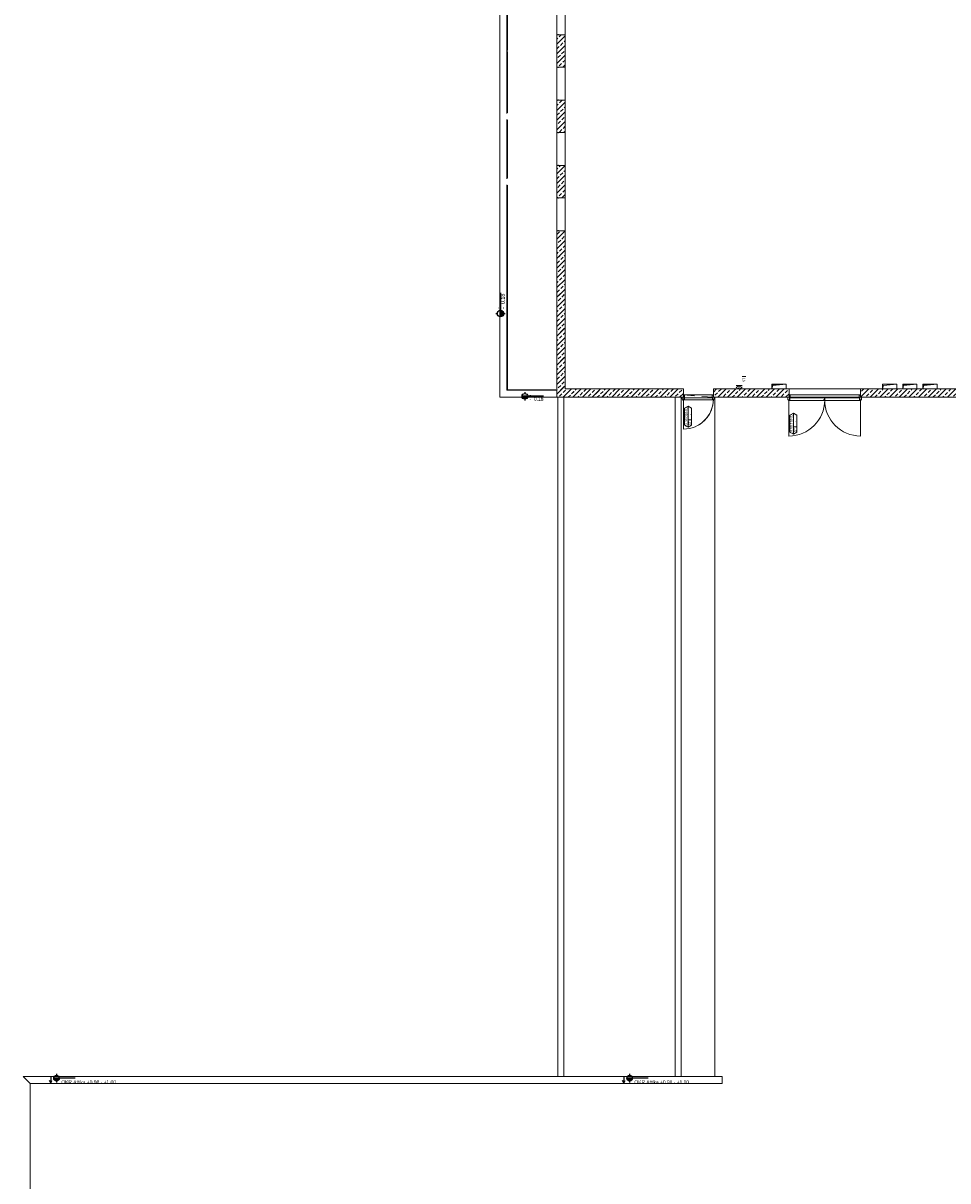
# Model space of a CAD drawing. Header units: metres. Extents: x -27 to 222, y 3 to 231.
# Tile 11 of 46: x 22 to 61, y 128 to 177. Entities that reach past the tile are written whole.
import ezdxf

# ---------------------------------------------------------------- set-up
doc = ezdxf.new("R2010")
doc.units = ezdxf.units.M
doc.linetypes.add('DGN Style 2', pattern=[0.783289, 0.469973, -0.313316])
doc.layers.add('Grundriss', color=7, linetype='Continuous', lineweight=13)
doc.styles.add('Mini 1 50', font='arial.ttf', dxfattribs={"width": 0.8, "height": 0.1})
doc.styles.add('Style-Arial', font='arial.ttf')

# ---------------------------------------------------------------- blocks, each defined once
blk = doc.blocks.new('*U2012')
at = {"layer": 'Grundriss'}
blk.add_hatch(color=256, dxfattribs=at).paths.add_polyline_path([(-0.3, -0.1), (-0.3, 0.1), (0.3, 0.1), (-0.26, 0.051)])
at = {"layer": 'Grundriss', "flags": 128}
blk.add_lwpolyline([(-0.3, -0.1), (-0.26, 0.051), (0.3, 0.1)], dxfattribs=at)
blk.add_lwpolyline([(0.3, 0.1), (-0.3, 0.1), (-0.3, -0.1), (0.3, -0.1), (0.3, 0.1)], close=True, dxfattribs=at)
blk = doc.blocks.new('*U2013')
at = {"layer": 'Grundriss'}
blk.add_hatch(color=256, dxfattribs=at).paths.add_polyline_path([(-0.3, -0.1), (-0.3, 0.1), (0.3, 0.1), (-0.26, 0.051)])
at = {"layer": 'Grundriss', "flags": 128}
blk.add_lwpolyline([(-0.3, -0.1), (-0.26, 0.051), (0.3, 0.1)], dxfattribs=at)
blk.add_lwpolyline([(0.3, 0.1), (-0.3, 0.1), (-0.3, -0.1), (0.3, -0.1), (0.3, 0.1)], close=True, dxfattribs=at)
blk = doc.blocks.new('*U2014')
at = {"layer": 'Grundriss'}
blk.add_hatch(color=256, dxfattribs=at).paths.add_polyline_path([(-0.3, -0.1), (-0.3, 0.1), (0.3, 0.1), (-0.26, 0.051)])
at = {"layer": 'Grundriss', "flags": 128}
blk.add_lwpolyline([(-0.3, -0.1), (-0.26, 0.051), (0.3, 0.1)], dxfattribs=at)
blk.add_lwpolyline([(0.3, 0.1), (-0.3, 0.1), (-0.3, -0.1), (0.3, -0.1), (0.3, 0.1)], close=True, dxfattribs=at)
blk = doc.blocks.new('*U2029')
at = {"layer": 'Grundriss', "lineweight": 25}
for p, q in [((0.122, 0), (0.022, 0.05)), ((-0.122, 0), (0.122, 0)), ((0.122, 0), (0.022, -0.05))]:
    blk.add_line(p, q, dxfattribs=at)
blk = doc.blocks.new('*U2030')
at = {"layer": 'Grundriss', "lineweight": 13}
blk.add_hatch(color=256, dxfattribs=at).paths.add_polyline_path([(-0.602, 0, 0.999974), (-0.282, 0)])
at = {"layer": 'Grundriss', "lineweight": 25}
for p, q in [((-0.442, 0.24), (-0.442, 0.16)), ((0.602, 0), (-0.602, 0)), ((-0.442, -0.16), (-0.442, -0.24))]:
    blk.add_line(p, q, dxfattribs=at)
blk.add_circle((-0.442, 0), 0.16, dxfattribs=at)
at = {"layer": 'Grundriss', "lineweight": 13, "insert": (-0.176, -0.033), "char_height": 0.2, "attachment_point": 4, "line_spacing_factor": 1.08, "style": 'Style-Arial'}
blk.add_mtext('\\P\\H1x;\\W0.9;OKR Attika +0.98 - +1.00', dxfattribs=at)
blk = doc.blocks.new('*U2035')
at = {"layer": 'Grundriss', "lineweight": 25}
for p, q in [((0.122, 0), (0.022, 0.05)), ((-0.122, 0), (0.122, 0)), ((0.122, 0), (0.022, -0.05))]:
    blk.add_line(p, q, dxfattribs=at)
blk = doc.blocks.new('*U2036')
at = {"layer": 'Grundriss', "lineweight": 13}
blk.add_hatch(color=256, dxfattribs=at).paths.add_polyline_path([(-0.602, 0, 0.999974), (-0.282, 0)])
at = {"layer": 'Grundriss', "lineweight": 25}
for p, q in [((-0.442, 0.24), (-0.442, 0.16)), ((0.602, 0), (-0.602, 0)), ((-0.442, -0.16), (-0.442, -0.24))]:
    blk.add_line(p, q, dxfattribs=at)
blk.add_circle((-0.442, 0), 0.16, dxfattribs=at)
at = {"layer": 'Grundriss', "lineweight": 13, "insert": (-0.176, -0.033), "char_height": 0.2, "attachment_point": 4, "line_spacing_factor": 1.08, "style": 'Style-Arial'}
blk.add_mtext('\\P\\H1x;\\W0.9;OKR Attika +0.98 - +1.00', dxfattribs=at)
blk = doc.blocks.new('*U2042')
at = {"layer": 'Grundriss'}
blk.add_line((0.63005, 0.62996), (-0.62995, 0.62996), dxfattribs=at)
blk.add_arc((0.63005, 0.62996), 1.26, 180, 270, dxfattribs=at)
blk = doc.blocks.new('*U2043')
at = {"layer": 'Grundriss', "lineweight": 13}
blk.add_hatch(color=256, dxfattribs=at).paths.add_polyline_path([(-0.602, 0, 0.999974), (-0.282, 0)])
at = {"layer": 'Grundriss', "lineweight": 25}
for p, q in [((-0.442, 0.24), (-0.442, 0.16)), ((0.602, 0), (-0.602, 0)), ((-0.442, -0.16), (-0.442, -0.24))]:
    blk.add_line(p, q, dxfattribs=at)
blk.add_circle((-0.442, 0), 0.16, dxfattribs=at)
at = {"layer": 'Grundriss', "lineweight": 13, "insert": (-0.209, 0), "char_height": 0.2, "attachment_point": 4, "line_spacing_factor": 0.734268, "style": 'Style-Arial'}
blk.add_mtext('\\H1x;\\W0.9;-  \\P-  0.18', dxfattribs=at)
blk = doc.blocks.new('*U2044')
at = {"layer": 'Grundriss'}
blk.add_hatch(color=256, dxfattribs=at).paths.add_polyline_path([(-0.3, -0.1), (-0.3, 0.1), (0.3, 0.1), (-0.26, 0.051)])
at = {"layer": 'Grundriss', "flags": 128}
blk.add_lwpolyline([(-0.3, -0.1), (-0.26, 0.051), (0.3, 0.1)], dxfattribs=at)
blk.add_lwpolyline([(0.3, 0.1), (-0.3, 0.1), (-0.3, -0.1), (0.3, -0.1), (0.3, 0.1)], close=True, dxfattribs=at)
blk = doc.blocks.new('*U2045')
at = {"layer": 'Grundriss', "lineweight": 13}
blk.add_hatch(color=256, dxfattribs=at).paths.add_polyline_path([(-0.636, 0, 0.999974), (-0.316, 0)])
at = {"layer": 'Grundriss', "lineweight": 25}
for p, q in [((0.568, 0), (-0.636, 0)), ((-0.476, 0.24), (-0.476, 0.16)), ((-0.476, -0.16), (-0.476, -0.24))]:
    blk.add_line(p, q, dxfattribs=at)
blk.add_circle((-0.476, 0), 0.16, dxfattribs=at)
at = {"layer": 'Grundriss', "lineweight": 13, "insert": (-0.21, -0.033), "char_height": 0.2, "attachment_point": 4, "line_spacing_factor": 0.734268, "style": 'Style-Arial'}
blk.add_mtext('\\H1x;\\W0.9;-  ^J-  0.18\\P', dxfattribs=at)
blk = doc.blocks.new('*U2111')
at = {"layer": 'Grundriss'}
blk.add_line((0.63005, 0.62996), (-0.62995, 0.62996), dxfattribs=at)
blk.add_arc((0.63005, 0.62996), 1.26, 180, 270, dxfattribs=at)
blk = doc.blocks.new('*U2118')
at = {"layer": 'Grundriss', "lineweight": 13}
blk.add_hatch(color=256, dxfattribs=at).paths.add_polyline_path([(-0.602, 0, 0.999974), (-0.282, 0)])
at = {"layer": 'Grundriss', "lineweight": 25}
for p, q in [((-0.442, 0.24), (-0.442, 0.16)), ((0.602, 0), (-0.602, 0)), ((-0.442, -0.16), (-0.442, -0.24))]:
    blk.add_line(p, q, dxfattribs=at)
blk.add_circle((-0.442, 0), 0.16, dxfattribs=at)
at = {"layer": 'Grundriss', "lineweight": 13, "insert": (-0.209, 0), "char_height": 0.2, "attachment_point": 4, "line_spacing_factor": 0.734268, "style": 'Style-Arial'}
blk.add_mtext('\\H1x;\\W0.9;-  \\P-  0.18', dxfattribs=at)
blk = doc.blocks.new('*U2119')
at = {"layer": 'Grundriss'}
blk.add_hatch(color=256, dxfattribs=at).paths.add_polyline_path([(-0.3, -0.1), (-0.3, 0.1), (0.3, 0.1), (-0.26, 0.051)])
at = {"layer": 'Grundriss', "flags": 128}
blk.add_lwpolyline([(-0.3, -0.1), (-0.26, 0.051), (0.3, 0.1)], dxfattribs=at)
blk.add_lwpolyline([(0.3, 0.1), (-0.3, 0.1), (-0.3, -0.1), (0.3, -0.1), (0.3, 0.1)], close=True, dxfattribs=at)
blk = doc.blocks.new('*U2120')
at = {"layer": 'Grundriss'}
blk.add_hatch(color=256, dxfattribs=at).paths.add_polyline_path([(-0.3, -0.1), (-0.3, 0.1), (0.3, 0.1), (-0.26, 0.051)])
at = {"layer": 'Grundriss', "flags": 128}
blk.add_lwpolyline([(-0.3, -0.1), (-0.26, 0.051), (0.3, 0.1)], dxfattribs=at)
blk.add_lwpolyline([(0.3, 0.1), (-0.3, 0.1), (-0.3, -0.1), (0.3, -0.1), (0.3, 0.1)], close=True, dxfattribs=at)
blk = doc.blocks.new('*U2121')
at = {"layer": 'Grundriss'}
blk.add_hatch(color=256, dxfattribs=at).paths.add_polyline_path([(-0.3, -0.1), (-0.3, 0.1), (0.3, 0.1), (-0.26, 0.051)])
at = {"layer": 'Grundriss', "flags": 128}
blk.add_lwpolyline([(-0.3, -0.1), (-0.26, 0.051), (0.3, 0.1)], dxfattribs=at)
blk.add_lwpolyline([(0.3, 0.1), (-0.3, 0.1), (-0.3, -0.1), (0.3, -0.1), (0.3, 0.1)], close=True, dxfattribs=at)
blk = doc.blocks.new('*U2123')
at = {"layer": 'Grundriss', "lineweight": 13}
blk.add_hatch(color=256, dxfattribs=at).paths.add_polyline_path([(-0.636, 0, 0.999974), (-0.316, 0)])
at = {"layer": 'Grundriss', "lineweight": 25}
for p, q in [((0.568, 0), (-0.636, 0)), ((-0.476, 0.24), (-0.476, 0.16)), ((-0.476, -0.16), (-0.476, -0.24))]:
    blk.add_line(p, q, dxfattribs=at)
blk.add_circle((-0.476, 0), 0.16, dxfattribs=at)
at = {"layer": 'Grundriss', "lineweight": 13, "insert": (-0.21, -0.033), "char_height": 0.2, "attachment_point": 4, "line_spacing_factor": 0.734268, "style": 'Style-Arial'}
blk.add_mtext('\\H1x;\\W0.9;-  ^J-  0.18\\P', dxfattribs=at)

msp = doc.modelspace()

# ---------------------------------------------------------------- hatches: boundary and pattern name
at = {"layer": 'Grundriss'}
h = msp.add_hatch(dxfattribs=at)
h.set_pattern_fill('ANSI33', color=256, style=0, pattern_type=2)
h.set_pattern_definition([(45, (44.8996, 175.14214), (-0.40729, -0.81459), []), (45, (44.79777, 175.24396), (-0.40729, -0.81459), [0.144, -0.72]), (45, (44.9505, 175.3967), (-0.40729, -0.81459), [0.144, -0.72]), (45, (45.10324, 175.54943), (-0.40729, -0.81459), [0.144, -0.72]), (45, (45.25597, 175.70217), (-0.40729, -0.81459), [0.144, -0.72])])
h.paths.add_polyline_path([(45.1, 175.39), (45.1, 175.64), (45.1, 176.1975), (44.85, 176.1975), (44.84, 176.1975), (44.75, 176.1975), (44.75, 176.1525), (44.75, 176.1475), (44.75, 175.515), (44.75, 175.0075), (44.75, 174.8775), (44.75, 174.8325), (44.84, 174.8325), (44.85, 174.8325), (45.1, 174.8325)])
h = msp.add_hatch(dxfattribs=at)
h.set_pattern_fill('ANSI33', color=256, style=0, pattern_type=2)
h.set_pattern_definition([(45, (44.909, 172.36106), (-0.40729, -0.81459), []), (45, (44.80716, 172.46288), (-0.40729, -0.81459), [0.144, -0.72]), (45, (44.9599, 172.61561), (-0.40729, -0.81459), [0.144, -0.72]), (45, (45.11263, 172.76835), (-0.40729, -0.81459), [0.144, -0.72]), (45, (45.26537, 172.92109), (-0.40729, -0.81459), [0.144, -0.72])])
h.paths.add_polyline_path([(44.75, 173.4025), (44.75, 173.3975), (44.75, 172.89), (44.75, 172.64), (44.75, 172.1325), (44.75, 172.1275), (44.75, 172.0825), (44.84, 172.0825), (44.85, 172.0825), (45.1, 172.0825), (45.1, 172.64), (45.1, 172.89), (45.1, 173.4475), (44.85, 173.4475), (44.84, 173.4475), (44.75, 173.4475)])
h = msp.add_hatch(dxfattribs=at)
h.set_pattern_fill('ANSI33', color=256, style=0, pattern_type=2)
h.set_pattern_definition([(45, (44.84322, 170.03096), (-0.40729, -0.81459), []), (45, (44.7414, 170.13278), (-0.40729, -0.81459), [0.144, -0.72]), (45, (44.89413, 170.28552), (-0.40729, -0.81459), [0.144, -0.72]), (45, (45.04686, 170.43825), (-0.40729, -0.81459), [0.144, -0.72]), (45, (45.1996, 170.591), (-0.407294, -0.81459), [0.144, -0.72])])
h.paths.add_polyline_path([(44.75, 170.6525), (44.75, 170.6475), (44.75, 170.14), (44.75, 169.89), (44.75, 169.3825), (44.75, 169.3775), (44.75, 169.3325), (44.84, 169.3325), (44.85, 169.3325), (45.1, 169.3325), (45.1, 169.89), (45.1, 170.14), (45.1, 170.6975), (44.85, 170.6975), (44.84, 170.6975), (44.75, 170.6975)])
h = msp.add_hatch(dxfattribs=at)
h.set_pattern_fill('ANSI33', color=256, style=0, pattern_type=2)
h.set_pattern_definition([(45, (44.862, 165.26072), (-0.407294, -0.814587), []), (45, (44.7602, 165.36254), (-0.407294, -0.814587), [0.144, -0.72]), (45, (44.91292, 165.51528), (-0.407294, -0.814587), [0.144, -0.72]), (45, (45.06566, 165.668), (-0.407294, -0.814587), [0.144, -0.72]), (45, (45.2184, 165.82074), (-0.407294, -0.814587), [0.144, -0.72])])
h.paths.add_polyline_path([(50.075, 161.03), (50.075, 161.04), (50.075, 161.065), (50.075, 161.29), (49.975, 161.29), (49.725, 161.29), (45.1, 161.29), (45.1, 162.69), (45.1, 164.94), (45.1, 166.44), (45.1, 166.69), (45.1, 167.9475), (44.85, 167.9475), (44.84, 167.9475), (44.75, 167.9475), (44.75, 167.9025), (44.75, 167.8975), (44.75, 161.24), (44.75, 160.94), (50.025, 160.94), (50.03, 160.94), (50.075, 160.94)])
h = msp.add_hatch(dxfattribs=at)
h.set_pattern_fill('ANSI33', color=256, style=0, pattern_type=2)
h.set_pattern_definition([(45, (52.42774, 165.33236), (-0.203647, -0.4072935), []), (45, (52.37683, 165.38327), (-0.203647, -0.4072935), [0.072, -0.36]), (45, (52.4532, 165.45964), (-0.203647, -0.4072935), [0.072, -0.36]), (45, (52.52957, 165.536), (-0.2036468, -0.4072935), [0.072, -0.36]), (45, (52.60593, 165.61237), (-0.2036468, -0.4072935), [0.072, -0.36])])
h.paths.add_polyline_path([(52.55, 165.2725), (52.55, 161.44), (52.3, 161.44), (52.3, 165.2725), (52.3, 165.1127), (52.3, 165.0127), (52.3, 164.8355), (52.3, 164.7355), (52.3, 164.5582), (52.3, 164.4582), (52.3, 164.2809), (52.3, 164.1809), (52.3, 164.0036), (52.3, 163.9036), (52.3, 163.7264), (52.3, 163.6264), (52.3, 163.4491), (52.3, 163.3491), (52.3, 163.1718), (52.3, 163.0718), (52.3, 162.8945), (52.3, 162.7945), (52.3, 162.6173), (52.3, 162.5173), (52.3, 162.39), (52.3, 162.29), (52.3, 161.29), (52.55, 161.29)])
h = msp.add_hatch(dxfattribs=at)
h.set_pattern_fill('ANSI33', color=256, style=0, pattern_type=2)
h.set_pattern_definition([(45, (57.5198, 160.94), (-0.407294, -0.814587), []), (45, (57.41798, 161.04182), (-0.407294, -0.814587), [0.144, -0.72]), (45, (57.5707, 161.19456), (-0.407294, -0.814587), [0.144, -0.72]), (45, (57.72345, 161.3473), (-0.407294, -0.814587), [0.144, -0.72]), (45, (57.87618, 161.50003), (-0.407294, -0.814587), [0.144, -0.72])])
h.paths.add_polyline_path([(57.5198, 160.94), (57.5198, 161.29), (61.95, 161.29), (61.95, 161.6872), (62.3, 161.69), (62.3, 160.94)])
h = msp.add_hatch(dxfattribs=at)
h.set_pattern_fill('ANSI33', color=256, style=0, pattern_type=2)
h.set_pattern_definition([(45, (52.8805, 161.0797), (-0.407294, -0.814587), []), (45, (52.77868, 161.18152), (-0.407294, -0.814587), [0.144, -0.72]), (45, (52.93142, 161.33426), (-0.407294, -0.814587), [0.144, -0.72]), (45, (53.08415, 161.487), (-0.407294, -0.814587), [0.144, -0.72]), (45, (53.2369, 161.63973), (-0.407294, -0.814587), [0.144, -0.72])])
h.paths.add_polyline_path([(51.335, 161.29), (51.335, 161.065), (51.335, 161.04), (51.335, 161.03), (51.335, 160.94), (51.38, 160.94), (51.385, 160.94), (54.4698, 160.94), (54.4748, 160.94), (54.5198, 160.94), (54.5198, 161.03), (54.5198, 161.04), (54.5198, 161.29), (52.55, 161.29), (52.3, 161.29)])

# ---------------------------------------------------------------- linework, layer by layer
at = {"layer": 'Grundriss', "ltscale": 0.1}
for p, q in [((45.1, 204.29), (45.1, 161.29)), ((44.75, 160.94), (44.75, 189.44)), ((42.35, 160.94), (42.35, 181.14)), ((42.65, 172.89), (42.65, 180.84)), ((45.1, 176.1975), (44.75, 176.1975)), ((45.1, 174.8325), (44.75, 174.8325)), ((45.1, 173.4475), (44.75, 173.4475)), ((42.65, 170.14), (42.65, 172.64)), ((45.1, 172.0825), (44.75, 172.0825)), ((45.1, 170.6975), (44.75, 170.6975)), ((42.65, 169.89), (42.65, 161.24)), ((45.1, 169.3325), (44.75, 169.3325)), ((45.1, 167.9475), (44.75, 167.9475)), ((44.75, 166.7779), (44.8721, 166.9)), ((44.7602, 166.5844), (44.862, 166.6862)), ((44.862, 166.4826), (45.1, 166.7206)), ((44.9129, 166.7372), (45.0147, 166.839)), ((45.0657, 166.8899), (45.0758, 166.9)), ((44.75, 166.3706), (44.862, 166.4826)), ((44.75, 165.9633), (45.1, 166.3133)), ((44.75, 166.1669), (44.7602, 166.1771)), ((44.8111, 166.228), (44.9129, 166.3299)), ((44.9638, 166.3808), (45.0657, 166.4826)), ((44.75, 165.556), (45.1, 165.906)), ((44.75, 165.7596), (44.8111, 165.8207)), ((44.862, 165.8717), (44.9638, 165.9735)), ((45.0147, 166.0244), (45.1, 166.1096)), ((45.0657, 165.668), (45.1, 165.7024)), ((44.75, 165.1487), (44.862, 165.2607)), ((44.7602, 165.3625), (44.862, 165.4644)), ((44.862, 165.2607), (45.1, 165.4987)), ((44.9129, 165.5153), (45.0147, 165.6171)), ((44.9638, 165.1589), (45.0657, 165.2607)), ((44.75, 164.7414), (45.1, 165.0914)), ((44.75, 164.9451), (44.7602, 164.9552)), ((44.8111, 165.0062), (44.9129, 165.108)), ((44.862, 164.6498), (44.9638, 164.7516)), ((45.0147, 164.8025), (45.1, 164.8878)), ((44.75, 164.3341), (45.1, 164.6841)), ((44.75, 164.5378), (44.8111, 164.5989)), ((44.75, 163.9268), (45.1, 164.2768)), ((44.7602, 164.1407), (44.862, 164.2425)), ((44.9129, 164.2934), (45.0147, 164.3952)), ((45.0657, 164.4461), (45.1, 164.4805)), ((44.75, 163.5195), (45.0657, 163.8352)), ((44.8111, 163.7843), (44.9129, 163.8861)), ((44.9638, 163.937), (45.0657, 164.0388)), ((45.0657, 163.8352), (45.1, 163.8695)), ((44.75, 163.7232), (44.7602, 163.7334)), ((44.75, 163.1122), (45.1, 163.4622)), ((44.75, 163.3159), (44.8111, 163.377)), ((44.862, 163.4279), (44.9638, 163.5297)), ((45.0147, 163.5806), (45.1, 163.6659)), ((45.0657, 163.2242), (45.1, 163.2586)), ((44.75, 162.7049), (44.862, 162.817)), ((44.7602, 162.9188), (44.862, 163.0206)), ((44.862, 162.817), (45.1, 163.0549)), ((44.9129, 163.0715), (45.0147, 163.1733)), ((44.9638, 162.7151), (45.0657, 162.817)), ((44.75, 162.2977), (45.0657, 162.6133)), ((44.75, 162.5013), (44.7602, 162.5115)), ((44.8111, 162.5624), (44.9129, 162.6642)), ((44.862, 162.206), (44.9638, 162.3078)), ((45.0147, 162.3587), (45.1, 162.444)), ((45.0657, 162.6133), (45.1, 162.6477)), ((44.75, 161.8904), (45.1, 162.2404)), ((44.75, 162.094), (44.8111, 162.1551)), ((44.7602, 161.6969), (44.862, 161.7987)), ((44.862, 161.5951), (45.1, 161.8331)), ((44.9129, 161.8496), (45.0147, 161.9515)), ((45.0657, 162.0024), (45.1, 162.0367)), ((44.75, 161.4831), (44.862, 161.5951)), ((44.75, 161.0758), (45.0657, 161.3914)), ((44.8111, 161.3405), (44.9129, 161.4423)), ((44.9638, 161.4933), (45.0657, 161.5951)), ((45.0657, 161.3914), (45.1, 161.4258)), ((50.075, 160.94), (42.35, 160.94)), ((42.65, 161.24), (44.75, 161.24)), ((44.75, 161.2794), (44.7602, 161.2896)), ((44.8, 160.94), (44.8, 132.35)), ((44.862, 160.9841), (44.9638, 161.086)), ((45.0147, 161.1369), (45.1166, 161.2387)), ((45.0215, 160.94), (45.3715, 161.29)), ((45.05, 132.35), (45.05, 160.94)), ((50.0789, 161.29), (45.1, 161.29)), ((45.1675, 161.2896), (45.1679, 161.29)), ((45.2252, 160.94), (45.3202, 161.035)), ((45.3711, 161.086), (45.4729, 161.1878)), ((45.4288, 160.94), (45.4729, 160.9841)), ((45.4729, 160.9841), (45.7788, 161.29)), ((45.5239, 161.2387), (45.5752, 161.29)), ((45.6325, 160.94), (45.6766, 160.9841)), ((45.7275, 161.035), (45.8293, 161.1369)), ((45.8361, 160.94), (46.1861, 161.29)), ((45.8802, 161.1878), (45.9821, 161.2896)), ((46.0839, 160.9841), (46.1857, 161.086)), ((46.2366, 161.1369), (46.3384, 161.2387)), ((46.2434, 160.94), (46.4912, 161.1878)), ((46.3894, 161.2896), (46.3898, 161.29)), ((46.447, 160.94), (46.5421, 161.035)), ((46.4912, 161.1878), (46.5934, 161.29)), ((46.593, 161.086), (46.6948, 161.1878)), ((46.6507, 160.94), (46.6948, 160.9841)), ((46.6948, 160.9841), (47.0007, 161.29)), ((46.7457, 161.2387), (46.797, 161.29)), ((46.8543, 160.94), (46.8985, 160.9841)), ((46.9494, 161.035), (47.0512, 161.1369)), ((47.058, 160.94), (47.408, 161.29)), ((47.1021, 161.1878), (47.2039, 161.2896)), ((47.3058, 160.9841), (47.4076, 161.086)), ((47.4585, 161.1369), (47.5603, 161.2387)), ((47.4653, 160.94), (47.7131, 161.1878)), ((47.6112, 161.2896), (47.6116, 161.29)), ((47.6689, 160.94), (47.764, 161.035)), ((47.7131, 161.1878), (47.8153, 161.29)), ((47.8149, 161.086), (47.9167, 161.1878)), ((47.8726, 160.94), (47.9167, 160.9841)), ((47.9167, 160.9841), (48.2226, 161.29)), ((47.9676, 161.2387), (48.0189, 161.29)), ((48.0762, 160.94), (48.1204, 160.9841)), ((48.1713, 161.035), (48.2731, 161.1369)), ((48.2799, 160.94), (48.6299, 161.29)), ((48.324, 161.1878), (48.4258, 161.2896)), ((48.5277, 160.9841), (48.6295, 161.086)), ((48.6804, 161.1369), (48.7822, 161.2387)), ((48.6872, 160.94), (48.9349, 161.1878)), ((48.8331, 161.2896), (48.8335, 161.29)), ((48.8908, 160.94), (48.9859, 161.035)), ((48.9349, 161.1878), (49.0372, 161.29)), ((49.0368, 161.086), (49.1386, 161.1878)), ((49.0945, 160.94), (49.1386, 160.9841)), ((49.1386, 160.9841), (49.4445, 161.29)), ((49.1895, 161.2387), (49.2408, 161.29)), ((49.2981, 160.94), (49.3422, 160.9841)), ((49.3931, 161.035), (49.495, 161.1369)), ((49.5018, 160.94), (49.8518, 161.29)), ((49.5459, 161.1878), (49.6477, 161.2896)), ((49.725, 160.94), (49.725, 132.35)), ((49.7495, 160.9841), (49.8514, 161.086)), ((49.9023, 161.1369), (50.0041, 161.2387)), ((49.909, 160.94), (50.075, 161.106)), ((49.975, 160.94), (49.975, 132.35)), ((50.055, 161.2896), (50.0554, 161.29)), ((51.335, 161.29), (51.335, 160.94)), ((51.335, 161.29), (61.95, 161.29)), ((51.335, 160.94), (62.32, 160.94)), ((51.4, 132.35), (51.4, 160.94)), ((54.5198, 161.29), (54.5198, 160.94)), ((51.7, 132.35), (22.3, 132.35)), ((22.3, 132.35), (22.6, 132.05)), ((51.7, 132.05), (51.7, 132.35)), ((22.6, 132.05), (22.6, 120.2)), ((51.7, 132.05), (22.6, 132.05))]:
    msp.add_line(p, q, dxfattribs=at)
at = {"layer": 'Grundriss'}
for p, q in [((42.67, 178.245), (42.67, 175.535)), ((44.8095, 176.1975), (44.8095, 176.2243)), ((44.8125, 176.2183), (44.8095, 176.2183)), ((42.67, 175.495), (42.67, 172.91)), ((44.8125, 174.8117), (44.8095, 174.8117)), ((44.8095, 173.4475), (44.8095, 173.4743)), ((44.8125, 173.4683), (44.8095, 173.4683)), ((42.67, 172.62), (42.67, 170.16)), ((44.8125, 172.0617), (44.8095, 172.0617)), ((44.8095, 170.6975), (44.8095, 170.7243)), ((44.8125, 170.7183), (44.8095, 170.7183)), ((42.67, 169.87), (42.67, 161.26)), ((44.8125, 169.3117), (44.8095, 169.3117)), ((44.8095, 167.9475), (44.8095, 167.9743)), ((44.8125, 167.9683), (44.8095, 167.9683)), ((52.55, 161.8118), (52.7, 161.8118)), ((44.715, 161.26), (42.67, 161.26)), ((50.075, 161.04), (50.12, 161.04)), ((50.11, 161.045), (50.11, 161.04)), ((51.3, 161.045), (51.3, 161.04)), ((54.5098, 160.85), (54.5098, 159.31)), ((54.5198, 161.04), (54.5648, 161.04)), ((54.5548, 161.045), (54.5548, 161.04)), ((57.4848, 161.045), (57.4848, 161.04)), ((57.5298, 160.85), (57.5298, 159.31)), ((50.27, 159.6798), (50.27, 160.5644)), ((50.27, 159.9889), (50.42, 159.9889)), ((54.7029, 159.3914), (54.7029, 160.2759)), ((54.7029, 159.7004), (54.8529, 159.7004))]:
    msp.add_line(p, q, dxfattribs=at)
at = {"layer": 'Grundriss', "lineweight": 13}
for p, q in [((42.6713, 168.67), (42.67, 168.67)), ((50.065, 160.87), (50.065, 160.79)), ((51.285, 161.045), (50.125, 161.045)), ((54.4798, 160.82), (54.5398, 160.82)), ((57.4698, 161.045), (54.5698, 161.045)), ((57.5598, 160.82), (57.4998, 160.82))]:
    msp.add_line(p, q, dxfattribs=at)
at = {"layer": 'Grundriss', "linetype": 'DGN Style 2'}
msp.add_line((50.075, 161.04), (51.335, 160.94), dxfattribs=at)
at = {"layer": 'Grundriss', "ltscale": 0.05, "flags": 128}
for points in [[(45.1, 175.39), (45.1, 175.64), (45.1, 176.1975), (44.85, 176.1975), (44.84, 176.1975), (44.75, 176.1975), (44.75, 176.1525), (44.75, 176.1475), (44.75, 175.515), (44.75, 175.515), (44.75, 175.0075), (44.75, 174.8775), (44.75, 174.8325), (44.84, 174.8325), (44.85, 174.8325), (45.1, 174.8325), (45.1, 175.39)], [(44.75, 173.4025), (44.75, 173.3975), (44.75, 172.89), (44.75, 172.64), (44.75, 172.1325), (44.75, 172.1275), (44.75, 172.0825), (44.84, 172.0825), (44.85, 172.0825), (45.1, 172.0825), (45.1, 172.64), (45.1, 172.89), (45.1, 173.4475), (44.85, 173.4475), (44.84, 173.4475), (44.75, 173.4475), (44.75, 173.4025)], [(44.75, 170.6525), (44.75, 170.6475), (44.75, 170.14), (44.75, 169.89), (44.75, 169.3825), (44.75, 169.3775), (44.75, 169.3325), (44.84, 169.3325), (44.85, 169.3325), (45.1, 169.3325), (45.1, 169.89), (45.1, 170.14), (45.1, 170.6975), (44.85, 170.6975), (44.84, 170.6975), (44.75, 170.6975), (44.75, 170.6525)], [(50.075, 161.03), (50.075, 161.04), (50.075, 161.065), (50.075, 161.29), (49.975, 161.29), (49.725, 161.29), (45.1, 161.29), (45.1, 162.69), (45.1, 164.94), (45.1, 166.44), (45.1, 166.69), (45.1, 167.9475), (44.85, 167.9475), (44.84, 167.9475), (44.75, 167.9475), (44.75, 167.9025), (44.75, 167.8975), (44.75, 161.24), (44.75, 160.94), (50.025, 160.94), (50.03, 160.94), (50.075, 160.94), (50.075, 161.03)], [(51.335, 161.29), (51.335, 161.065), (51.335, 161.04), (51.335, 161.03), (51.335, 160.94), (51.38, 160.94), (51.385, 160.94), (54.4698, 160.94), (54.4748, 160.94), (54.5198, 160.94), (54.5198, 161.03), (54.5198, 161.04), (54.5198, 161.29), (52.55, 161.29), (52.3, 161.29), (51.335, 161.29)]]:
    msp.add_lwpolyline(points, close=True, dxfattribs=at)
at = {"layer": 'Grundriss', "flags": 128}
for points in [[(44.8095, 176.2213), (44.8036, 176.2213), (44.8036, 176.1975), (44.8095, 176.1975)], [(44.8095, 174.8087), (44.8036, 174.8087), (44.8036, 174.8325), (44.8095, 174.8325)], [(44.8095, 173.4713), (44.8036, 173.4713), (44.8036, 173.4475), (44.8095, 173.4475)], [(44.8095, 172.0587), (44.8036, 172.0587), (44.8036, 172.0825), (44.8095, 172.0825)], [(44.8095, 170.7213), (44.8036, 170.7213), (44.8036, 170.6975), (44.8095, 170.6975)], [(44.8095, 169.3087), (44.8036, 169.3087), (44.8036, 169.3325), (44.8095, 169.3325)], [(44.8095, 167.9713), (44.8036, 167.9713), (44.8036, 167.9475), (44.8095, 167.9475)], [(58.45, 161.29), (58.4897, 161.441), (59.05, 161.49)], [(50.025, 160.94), (50.025, 160.855), (50.105, 160.855), (50.105, 160.925), (50.125, 160.925), (50.125, 161.045), (50.11, 161.045)], [(50.03, 160.94), (50.03, 160.86), (50.1, 160.86), (50.1, 160.93), (50.12, 160.93), (50.12, 161.04)], [(50.115, 161.04), (50.115, 161.03), (50.075, 161.03), (50.075, 161.04)], [(51.32, 160.83), (50.08, 160.83), (50.08, 160.84), (50.115, 160.84), (50.115, 160.915), (51.295, 160.915)], [(51.385, 160.94), (51.385, 160.855), (51.305, 160.855), (51.305, 160.925), (51.285, 160.925), (51.285, 161.045), (51.3, 161.045)], [(51.38, 160.94), (51.38, 160.86), (51.31, 160.86), (51.31, 160.93), (51.29, 160.93), (51.29, 161.04), (51.335, 161.04)], [(51.295, 161.04), (51.295, 161.03), (51.335, 161.03), (51.335, 161.04)], [(51.295, 160.915), (51.295, 160.845), (51.32, 160.845)], [(51.32, 160.845), (51.32, 160.83)], [(54.4698, 160.94), (54.4698, 160.835), (54.5498, 160.835), (54.5498, 160.925), (54.5698, 160.925), (54.5698, 161.045), (54.5548, 161.045)], [(54.4748, 160.94), (54.4748, 160.84), (54.5448, 160.84), (54.5448, 160.93), (54.5648, 160.93), (54.5648, 161.04)], [(54.5598, 161.04), (54.5598, 161.03), (54.5198, 161.03), (54.5198, 161.04)], [(54.5348, 160.825), (54.5348, 160.81), (55.9748, 160.81), (55.9748, 160.83), (56.0098, 160.83), (56.0098, 160.915), (54.5598, 160.915), (54.5598, 160.825), (54.5348, 160.825)], [(57.5048, 160.825), (57.5048, 160.81), (55.9848, 160.81), (55.9848, 160.82), (56.0198, 160.82), (56.0198, 160.915), (57.4798, 160.915), (57.4798, 160.825), (57.5048, 160.825)], [(57.5698, 160.94), (57.5698, 160.835), (57.4898, 160.835), (57.4898, 160.925), (57.4698, 160.925), (57.4698, 161.045), (57.4848, 161.045)], [(57.5648, 160.94), (57.5648, 160.84), (57.4948, 160.84), (57.4948, 160.93), (57.4748, 160.93), (57.4748, 161.04), (57.5198, 161.04)], [(57.4798, 161.04), (57.4798, 161.03), (57.5198, 161.03), (57.5198, 161.04)], [(50.42, 159.7664), (50.42, 160.4778), (50.27, 160.5644), (50.12, 160.4778), (50.12, 159.7664), (50.27, 159.6798), (50.42, 159.7664)], [(54.8529, 159.478), (54.8529, 160.1893), (54.7029, 160.2759), (54.5529, 160.1893), (54.5529, 159.478), (54.7029, 159.3914), (54.8529, 159.478)]]:
    msp.add_lwpolyline(points, dxfattribs=at)
at = {"layer": 'Grundriss', "ltscale": 0.05, "flags": 128}
for points in [[(52.55, 161.44), (52.3, 161.44)], [(50.075, 161.29), (50.075, 160.94), (44.75, 160.94)], [(57.5198, 160.94), (57.5198, 161.29)]]:
    msp.add_lwpolyline(points, dxfattribs=at)
at = {"layer": 'Grundriss', "flags": 128}
msp.add_lwpolyline([(59.05, 161.49), (58.45, 161.49), (58.45, 161.29), (59.05, 161.29), (59.05, 161.49)], close=True, dxfattribs=at)
at = {"layer": 'Grundriss'}
for centre in [(50.065, 160.84), (54.5098, 160.82), (57.5298, 160.82)]:
    msp.add_circle(centre, 0.015, dxfattribs=at)
for centre, radius, start in [((50.075, 160.86), 1.26, 300.13791), ((54.5098, 160.82), 1.51, 270)]:
    msp.add_arc(centre, radius, start, 0, dxfattribs=at)
at = {"layer": 'Grundriss', "extrusion": (0, 0, -1)}
msp.add_arc((-57.5298, 160.82), 1.51, 270, 0, dxfattribs=at)

# ---------------------------------------------------------------- block references
at = {"layer": 'Grundriss', "lineweight": 25, "xscale": 0.8315720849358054, "yscale": 0.8315720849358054, "zscale": 0.8315720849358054, "rotation": 89.99999999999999}
for name in ['*U2043', '*U2118']:
    msp.add_blockref(name, (42.3812, 164.8326), dxfattribs=at)
at = {"layer": 'Grundriss'}
for name, p in [('*U2013', (54.1, 161.3901)), ('*U2044', (54.1, 161.3901)), ('*U2120', (54.1, 161.3901)), ('*U2012', (59.6001, 161.3901)), ('*U2119', (59.6001, 161.3901)), ('*U2014', (60.45, 161.3901)), ('*U2121', (60.45, 161.3901))]:
    msp.add_blockref(name, p, dxfattribs=at)
at = {"layer": 'Grundriss', "lineweight": 25, "xscale": 0.75, "yscale": 0.75, "zscale": 0.75}
for name, p in [('*U2045', (43.7633, 160.9818)), ('*U2123', (43.7633, 160.9818)), ('*U2036', (24.0354, 132.2758)), ('*U2030', (48.1462, 132.2758))]:
    msp.add_blockref(name, p, dxfattribs=at)
at = {"layer": 'Grundriss', "rotation": 90.0000000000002}
for name in ['*U2042', '*U2111']:
    msp.add_blockref(name, (50.705, 160.23), dxfattribs=at)
at = {"layer": 'Grundriss', "lineweight": 25, "rotation": 270}
for name, p in [('*U2035', (23.4581, 132.2034)), ('*U2029', (47.5689, 132.2034))]:
    msp.add_blockref(name, p, dxfattribs=at)

# ---------------------------------------------------------------- texts
at = {"layer": 'Grundriss', "char_height": 0.1, "attachment_point": 5, "rotation": 90, "line_spacing_factor": 0.78, "style": 'Mini 1 50'}
for s, insert in [('\\H1x;\\W0.8;ST', (52.625, 161.6716)), ('\\H1x;\\W0.8;03.50.010-01', (50.195, 160.1166)), ('\\H1x;\\W0.8;ST', (50.345, 159.8487)), ('\\H1x;\\W0.8;-\\P', (50.345, 160.2192)), ('\\H1x;\\W0.8;03.50.110-03', (54.6279, 159.8281)), ('\\H1x;\\W0.8;-\\P', (54.7779, 159.9308)), ('\\H1x;\\W0.8;ST', (54.7779, 159.5602))]:
    msp.add_mtext(s, dxfattribs=dict(at, insert=insert))

doc.saveas('drawing.dxf')
